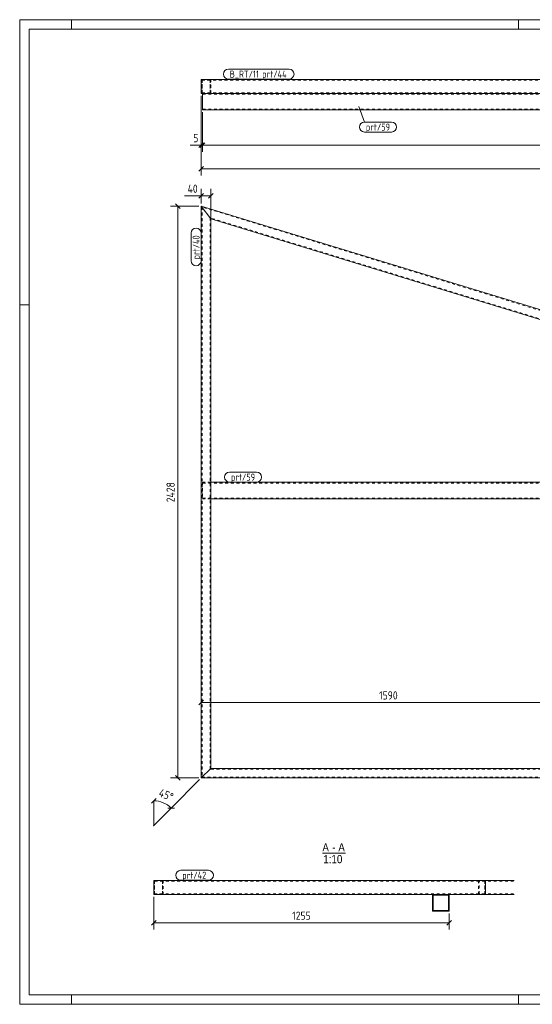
# Model space of a CAD drawing. Header units: millimetres. Extents: x 1 to 593, y 1 to 419.
# Tile 1 of 3: x 1 to 219, y 1 to 419. Entities that reach past the tile are written whole.
import ezdxf

# ---------------------------------------------------------------- set-up
doc = ezdxf.new("R2010")
doc.units = ezdxf.units.MM
doc.header["$LTSCALE"] = 0.6
doc.linetypes.add('XKITLINE00', pattern=[0])
doc.linetypes.add('XKITLINE02', pattern=[4, 2, -2])
for name, color, linetype, lineweight in [('DrawingSheet', 5, 'Continuous', 0), ('OtherObjectType', 1, 'Continuous', 0), ('Part', 2, 'Continuous', 0), ('PartMark', 3, 'Continuous', 0), ('Z-DIMENSIONS', 1, 'Continuous', 0)]:
    doc.layers.add(name, color=color, linetype=linetype, lineweight=lineweight)
doc.styles.add('ARIAL', font='ARIAL.TTF')
doc.styles.add('ISOCPEUR', font='ISOCPEUR.TTF')

msp = doc.modelspace()

# ---------------------------------------------------------------- linework, layer by layer
at = {"layer": 'DrawingSheet', "color": 2, "linetype": 'XKITLINE00', "lineweight": 0}
for p, q in [((593, 419), (1, 419)), ((1, 419), (1, 1)), ((23, 415), (23, 419)), ((213, 415), (213, 419)), ((5, 298), (1, 298)), ((23, 1), (23, 5)), ((213, 1), (213, 5)), ((1, 1), (593, 1))]:
    msp.add_line(p, q, dxfattribs=at)
at = {"layer": 'DrawingSheet', "color": 3, "linetype": 'XKITLINE00', "lineweight": 0}
for p, q in [((589, 415), (5, 415)), ((5, 415), (5, 5)), ((5, 5), (589, 5))]:
    msp.add_line(p, q, dxfattribs=at)
at = {"layer": 'OtherObjectType', "color": 6, "linetype": 'XKITLINE00', "lineweight": 0}
msp.add_line((129.68, 65.13), (139.57, 65.13), dxfattribs=at)
at = {"layer": 'Part', "color": 2, "linetype": 'XKITLINE00', "lineweight": 0}
for p, q in [((78.21, 393.68), (411.21, 393.68)), ((78.21, 387.68), (78.21, 393.68)), ((78.21, 387.68), (78.21, 393.68)), ((411.21, 387.68), (78.21, 387.68)), ((78.71, 380.68), (78.71, 387.68)), ((237.21, 387.68), (78.71, 387.68)), ((411.21, 380.68), (78.71, 380.68)), ((78.21, 339.9), (82.21, 334.49)), ((78.21, 339.9), (78.21, 97.09)), ((82.21, 334.49), (78.21, 339.9)), ((411.21, 238.09), (78.21, 339.9)), ((82.21, 334.49), (82.21, 101.09)), ((407.21, 235.13), (82.21, 334.49)), ((237.21, 222.6), (82.21, 222.6)), ((237.21, 215.6), (82.21, 215.6)), ((82.21, 101.09), (78.21, 97.09)), ((82.21, 101.09), (78.21, 97.09)), ((407.21, 101.09), (82.21, 101.09)), ((411.21, 97.09), (78.21, 97.09)), ((58, 53.58), (58, 47.58)), ((58, 47.58), (58, 53.58)), ((199, 53.58), (58, 53.58)), ((199, 47.58), (199, 53.58)), ((199, 53.58), (211.25, 53.58)), ((199, 47.58), (199, 53.58)), ((58, 47.58), (199, 47.58)), ((183.52, 47.57), (176.52, 47.57)), ((176.52, 47.57), (176.52, 40.57)), ((176.82, 40.87), (176.82, 47.27)), ((176.82, 47.27), (183.22, 47.27)), ((183.22, 47.27), (183.22, 40.87)), ((183.52, 40.57), (183.52, 47.57)), ((211.25, 47.58), (199, 47.58)), ((176.52, 40.57), (183.52, 40.57)), ((183.22, 40.87), (176.82, 40.87))]:
    msp.add_line(p, q, dxfattribs=at)
at = {"layer": 'Part', "color": 7, "linetype": 'XKITLINE02', "lineweight": 0}
for p, q in [((78.21, 393.68), (82.21, 393.68)), ((411.21, 393.68), (78.21, 393.68)), ((78.21, 387.68), (78.21, 393.68)), ((410.91, 393.38), (78.51, 393.38)), ((78.51, 387.98), (78.51, 393.38)), ((81.91, 393.38), (78.51, 393.38)), ((78.51, 393.38), (78.51, 387.98)), ((78.51, 393.38), (410.91, 393.38)), ((78.51, 393.38), (78.51, 387.98)), ((81.91, 393.38), (81.91, 387.98)), ((81.91, 387.98), (81.91, 393.38)), ((81.91, 387.98), (81.91, 393.38)), ((82.21, 387.68), (82.21, 393.68)), ((82.21, 393.68), (82.21, 387.68)), ((82.21, 387.68), (82.21, 393.68)), ((82.21, 387.68), (78.21, 387.68)), ((78.21, 387.68), (411.21, 387.68)), ((410.91, 387.98), (78.51, 387.98)), ((78.51, 387.98), (81.91, 387.98)), ((410.91, 387.98), (78.51, 387.98)), ((411.21, 387.38), (78.71, 387.38)), ((411.21, 380.98), (78.71, 380.98)), ((78.51, 339.49), (78.51, 97.39)), ((410.91, 237.87), (78.51, 339.49)), ((81.91, 334.9), (81.91, 100.79)), ((407.51, 235.35), (81.91, 334.9)), ((78.71, 222.6), (78.71, 215.6)), ((82.21, 222.6), (78.71, 222.6)), ((411.21, 222.3), (78.71, 222.3)), ((411.21, 215.9), (78.71, 215.9)), ((82.21, 215.6), (78.71, 215.6)), ((407.51, 100.79), (81.91, 100.79)), ((410.91, 97.39), (78.51, 97.39)), ((62, 53.58), (58, 53.58)), ((58.3, 47.88), (58.3, 53.28)), ((58.3, 53.28), (61.7, 53.28)), ((198.78, 53.28), (58.3, 53.28)), ((58.3, 53.28), (58.3, 47.88)), ((61.7, 53.28), (61.7, 47.88)), ((61.7, 47.88), (61.7, 53.28)), ((62, 47.58), (62, 53.58)), ((62, 47.58), (62, 53.58)), ((196.04, 47.58), (196.04, 53.58)), ((196.04, 53.58), (199, 53.58)), ((196.04, 47.58), (196.04, 53.58)), ((210.94, 53.28), (196.26, 53.28)), ((196.26, 47.88), (196.26, 53.28)), ((196.26, 47.88), (196.26, 53.28)), ((198.78, 47.88), (198.78, 53.28)), ((198.78, 53.28), (198.78, 47.88)), ((58, 47.58), (62, 47.58)), ((61.7, 47.88), (58.3, 47.88)), ((58.3, 47.88), (198.78, 47.88)), ((196.04, 47.58), (199, 47.58)), ((210.94, 47.88), (196.26, 47.88))]:
    msp.add_line(p, q, dxfattribs=at)
at = {"layer": 'PartMark', "color": 7, "linetype": 'XKITLINE00', "lineweight": 0}
for p, q in [((89.71, 397.98), (115.53, 397.98)), ((89.71, 393.78), (115.53, 393.78)), ((145.24, 382.11), (147.57, 375.52)), ((147.57, 375.52), (159.08, 375.52)), ((147.57, 371.32), (159.08, 371.32)), ((73.91, 316.63), (73.91, 328.4)), ((78.11, 316.63), (78.11, 328.4)), ((90.21, 226.9), (101.73, 226.9)), ((90.21, 222.7), (101.73, 222.7)), ((69.5, 57.88), (81.27, 57.88)), ((69.5, 53.68), (81.27, 53.68))]:
    msp.add_line(p, q, dxfattribs=at)
for centre, start, end in [((89.71, 395.88), 90, 270), ((115.53, 395.88), 270, 90), ((147.57, 373.42), 90, 270), ((159.08, 373.42), 270, 90), ((76.01, 328.4), 0, 180), ((76.01, 316.63), 180, 0), ((90.21, 224.8), 90, 270), ((101.73, 224.8), 270, 90), ((69.5, 55.78), 90, 270), ((81.27, 55.78), 270, 90)]:
    msp.add_arc(centre, 2.1, start, end, dxfattribs=at)
at = {"layer": 'Z-DIMENSIONS', "color": 7, "linetype": 'XKITLINE00', "lineweight": 0}
for p, q in [((78.21, 386.68), (78.21, 352.88)), ((78.21, 386.68), (78.21, 362.88)), ((78.71, 379.68), (78.71, 362.88)), ((78.71, 379.68), (78.71, 362.88)), ((78.21, 365.68), (73.48, 365.68)), ((78.21, 365.68), (73.48, 365.68)), ((79.2, 366.67), (77.22, 364.69)), ((79.7, 366.67), (77.72, 364.69)), ((79.7, 366.67), (77.72, 364.69)), ((78.21, 365.68), (78.71, 365.68)), ((78.71, 365.68), (411.21, 365.68)), ((79.2, 356.67), (77.22, 354.69)), ((78.21, 355.68), (411.21, 355.68)), ((78.21, 340.9), (78.21, 347.23)), ((82.21, 102.09), (82.21, 347.23)), ((78.21, 344.18), (71.08, 344.18)), ((78.21, 344.18), (71.08, 344.18)), ((79.2, 345.17), (77.22, 343.19)), ((78.21, 344.18), (82.21, 344.18)), ((83.2, 345.17), (81.22, 343.19)), ((77.21, 339.9), (65.16, 339.9)), ((67.22, 340.89), (69.2, 338.91)), ((68.21, 97.09), (68.21, 339.9)), ((79.2, 130.08), (77.22, 128.1)), ((78.21, 98.09), (78.21, 132.14)), ((78.21, 129.09), (237.21, 129.09)), ((77.21, 97.09), (65.16, 97.09)), ((77.51, 96.38), (65.42, 84.3)), ((67.22, 98.08), (69.2, 96.1)), ((58.99, 88.37), (57.01, 86.39)), ((58, 87.38), (58, 76.88)), ((65.42, 84.3), (58, 76.88)), ((66.82, 84.3), (64.02, 84.3)), ((58, 46.58), (58, 32.78)), ((183.52, 39.57), (183.52, 32.78)), ((58.99, 36.57), (57.01, 34.59)), ((58, 35.58), (183.52, 35.58)), ((184.51, 36.57), (182.53, 34.59))]:
    msp.add_line(p, q, dxfattribs=at)
msp.add_arc((58, 76.88), 10.5, 45, 90, dxfattribs=at)
at = {"layer": 'Z-DIMENSIONS', "color": 3}
for p in [(78.21, 365.68), (78.71, 365.68), (78.71, 365.68), (78.21, 355.68), (78.21, 344.18), (82.21, 344.18), (68.21, 339.9), (78.21, 129.09), (68.21, 97.09), (58, 35.58), (183.52, 35.58)]:
    msp.add_point(p, dxfattribs=at)
at = {"layer": 'Z-DIMENSIONS', "color": 7}
for p in [(58, 87.38), (65.42, 84.3), (58, 76.88)]:
    msp.add_point(p, dxfattribs=at)

# ---------------------------------------------------------------- texts
at = {"layer": 'OtherObjectType', "color": 6, "style": 'ARIAL', "width": 0.85}
for s, p in [('A', (129.68, 65.88)), ('-', (133.85, 65.88)), ('A', (136.45, 65.88)), ('1:10', (130.08, 60.88))]:
    msp.add_text(s, height=3.5, dxfattribs=at).set_placement(p)
at = {"layer": 'PartMark', "color": 1, "style": 'ISOCPEUR', "width": 0.85}
msp.add_text('B_RT/11', height=3, dxfattribs=at).set_placement((90.31, 394.38))
at = {"layer": 'PartMark', "color": 3, "style": 'ISOCPEUR', "width": 0.85}
for s, p in [('prt/44', (104.1, 394.38)), ('prt/59', (148.17, 371.92)), ('prt/59', (90.81, 223.3)), ('prt/42', (70.1, 54.28))]:
    msp.add_text(s, height=3, dxfattribs=at).set_placement(p)
msp.add_text('prt/40', height=3, rotation=90.0002, dxfattribs=at).set_placement((77.51, 317.23))
at = {"layer": 'Z-DIMENSIONS', "color": 3, "style": 'ISOCPEUR', "width": 0.85}
for s, p in [('5', (74.8, 366.98)), ('40', (72.39, 345.48)), ('1590', (153.8, 130.39)), ('1255', (116.85, 36.88))]:
    msp.add_text(s, height=3.5, dxfattribs=at).set_placement(p)
for s, rotation, p in [('2428', 90.0002, (66.91, 214.13)), ('45°', -22.5001, (59.8, 89.47))]:
    msp.add_text(s, height=3.5, rotation=rotation, dxfattribs=at).set_placement(p)

doc.saveas('drawing.dxf')
